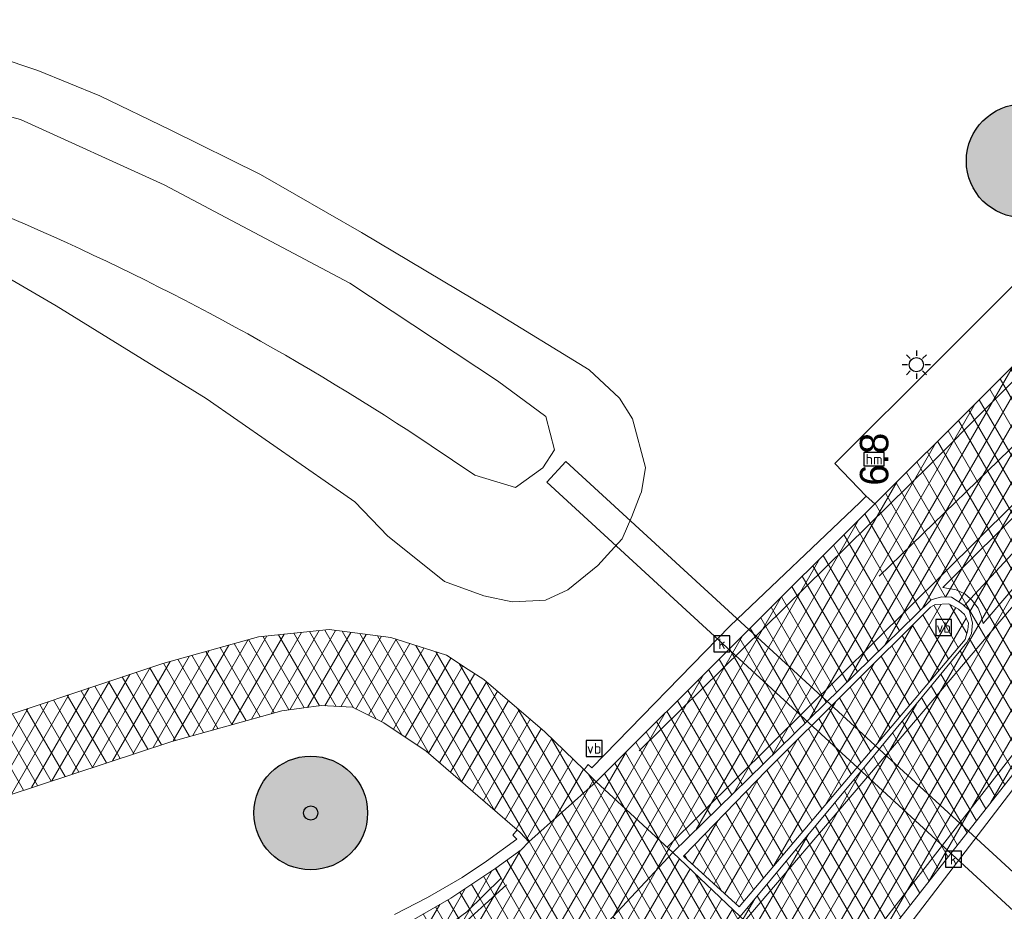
# Model space of a CAD drawing. Header units: metres. Extents: x 101608 to 104514, y 400798 to 405846.
# Tile 105 of 112: x 101736 to 101770, y 405752 to 405783. Entities that reach past the tile are written whole.
import ezdxf
from ezdxf.enums import TextEntityAlignment as Align

# ---------------------------------------------------------------- set-up
doc = ezdxf.new("R2010")
doc.units = ezdxf.units.M
for name, color, linetype, lineweight in [('B-WE-GR-BOOM-A', 63, 'Continuous', 25), ('B-WE-GR-BOOM-S', 90, 'Continuous', 25), ('B-WE-IE-MEUBILAIR_WEGMEUBILAIR-S', 7, 'Continuous', 25), ('B-WE-IE-MEUBILAIR_WEGMEUBILAIR_PAAL-S', 7, 'Continuous', 25), ('B-WE-KL-ET_LS_OV_LICHTMAST-S', 190, 'Continuous', 25), ('B-WE-KW-KUNSTWERK_DUIKER-GV', 170, 'Continuous', 18), ('B-WE-OG-WATER-GV', 130, 'Continuous', 18), ('B-WE-OG-WATER_SLOOT-GV', 120, 'Continuous', 18), ('B-WE-RI-GWA_KOLK-S', 30, 'Continuous', 25), ('B-WE-VH-GESLOTENVERHARDING_ASFALT-A-500', 12, 'Continuous', 18), ('B-WE-VH-KANTVERHARDING-G', 60, 'Continuous', 18), ('B-WE-VH-VERHARDING_ASFALT-GV', 252, 'Continuous', 18), ('B-WE-VH-VERHARDING_BEDRIJFSVLOERPLAAT-GV', 252, 'Continuous', 18), ('B-WE-VH-VERHARDING_BETON-GV', 252, 'Continuous', 18), ('B-WE-VH-VERHARDING_PUIN-GV', 252, 'Continuous', 18), ('B-WE-VW-MARKERING_PICTOGRAM-G', 7, 'Continuous', 18)]:
    doc.layers.add(name, color=color, linetype=linetype, lineweight=lineweight)
doc.layers.add('Label_Puntobject', color=255, linetype='Continuous')
doc.styles.add('NLCS-ISO', font='NLCS-ISO.ttf')
pattern_1 = [(60, (0, 0), (-0.4330127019, 0.25), []), (120, (0, 0), (-0.4330127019, -0.25), [])]

# ---------------------------------------------------------------- blocks, each defined once
blk = doc.blocks.new('SIE-WEG_VERKEERSBORD-SO')
at = {"color": 0, "linetype": 'ByBlock', "lineweight": -2}
blk.add_lwpolyline([(-1.125, -1.125), (1.125, -1.125), (1.125, 1.125), (-1.125, 1.125)], close=True, dxfattribs=at)
at = {"color": 0, "linetype": 'ByBlock', "lineweight": -2, "style": 'NLCS-ISO'}
blk.add_text('vb', height=1.5, dxfattribs=at).set_placement((0, 0), align=Align.MIDDLE_CENTER)
blk = doc.blocks.new('SKL-ET_OV_LICHTMAST-SO')
at = {"color": 0, "linetype": 'ByBlock', "lineweight": -2}
for points in [[(-1.41, 1.41), (-0.88, 0.88)], [(0, 2), (0, 1.25)], [(0.88, 0.88), (1.41, 1.41)], [(-1.25, 0), (-2, 0)], [(2, 0), (1.25, 0)], [(-1.41, -1.41), (-0.88, -0.88)], [(0, -1.25), (0, -2)], [(0.88, -0.88), (1.41, -1.41)]]:
    blk.add_lwpolyline(points, dxfattribs=at)
blk.add_circle((0, 0), 1, dxfattribs=at)
blk = doc.blocks.new('SIE-WEG_PAAL_HECTOMETERPAAL-SO')
at = {"color": 0, "linetype": 'ByBlock', "lineweight": -2}
blk.add_lwpolyline([(-1.44375, -0.94375), (1.44375, -0.94375), (1.44375, 0.94375), (-1.44375, 0.94375)], close=True, dxfattribs=at)
at = {"color": 0, "linetype": 'ByBlock', "lineweight": -2, "style": 'NLCS-ISO'}
blk.add_text('hm', height=1.5, dxfattribs=at).set_placement((0, 0), align=Align.MIDDLE_CENTER)
at = {"style": 'NLCS-ISO'}
blk.add_attdef('WAARDE', (2.13125, -1.69375), '', height=1.5, dxfattribs=at)
blk = doc.blocks.new('SRI-KOLK-SO')
at = {"color": 0, "linetype": 'ByBlock', "lineweight": -2}
blk.add_lwpolyline([(-1.125, -1.125), (1.125, -1.125), (1.125, 1.125), (-1.125, 1.125)], close=True, dxfattribs=at)
at = {"color": 0, "linetype": 'ByBlock', "lineweight": -2, "style": 'NLCS-ISO'}
blk.add_text('k', height=1.5, dxfattribs=at).set_placement((0, 0), align=Align.MIDDLE_CENTER)
blk = doc.blocks.new('SGR-BOOM_01-SO')
at = {"layer": 'B-WE-GR-BOOM-A'}
h = blk.add_hatch(color=256, dxfattribs=at)
h.dxf.hatch_style = 1
edge = h.paths.add_edge_path()
edge.add_arc((0, 0), 2, 0, 360)
at = {"color": 0, "linetype": 'ByBlock', "lineweight": -2}
for radius in [2, 0.25]:
    blk.add_circle((0, 0), radius, dxfattribs=at)

msp = doc.modelspace()

# ---------------------------------------------------------------- hatches: boundary and pattern name
at = {"layer": 'B-WE-VH-GESLOTENVERHARDING_ASFALT-A-500'}
h = msp.add_hatch(dxfattribs=at)
h.set_pattern_fill('AVH-ASFALT-SOD', color=256, scale=0.5, pattern_type=2)
h.set_pattern_definition(pattern_1)
h.paths.add_polyline_path([(101816.738, 405819.48), (101814.708, 405817.418), (101802.864, 405804.881), (101791.791, 405792.877), (101780.818, 405781.179), (101769.564, 405769.938), (101765.891, 405766.274), (101756.086, 405756.495), (101758.781, 405754.002), (101767.875, 405762.899), (101768.233, 405762.999), (101768.59, 405762.984), (101768.983, 405762.732), (101769.037, 405762.683), (101769.262, 405762.927), (101771.023, 405764.83), (101773.149, 405767.128), (101775.926, 405770.143), (101778.412, 405772.841), (101781.63, 405776.344), (101784.598, 405779.579), (101787.848, 405783.128), (101794.647, 405790.608), (101805.64, 405802.439), (101817.319, 405814.785), (101819.077, 405816.566)])
h = msp.add_hatch(dxfattribs=at)
h.set_pattern_fill('AVH-ASFALT-SOD', color=256, scale=0.5, pattern_type=2)
h.set_pattern_definition(pattern_1)
h.paths.add_polyline_path([(101819.077, 405816.566), (101817.319, 405814.785), (101805.64, 405802.439), (101794.647, 405790.608), (101787.848, 405783.128), (101784.598, 405779.579), (101781.63, 405776.344), (101778.412, 405772.841), (101775.926, 405770.143), (101773.149, 405767.128), (101771.023, 405764.83), (101769.262, 405762.927), (101769.037, 405762.683), (101769.207, 405762.527), (101769.328, 405762.082), (101769.291, 405761.698), (101769.132, 405761.39), (101765.558, 405757.057), (101761.152, 405751.755), (101764.465, 405748.731), (101772.972, 405759.586), (101776.201, 405763.707), (101786.515, 405776.154), (101797.305, 405788.043), (101808.633, 405800.128), (101819.975, 405812.152), (101821.43, 405813.636)])
h = msp.add_hatch(dxfattribs=at)
h.set_pattern_fill('AVH-ASFALT-SOD', color=256, scale=0.5, pattern_type=2)
h.set_pattern_definition(pattern_1)
h.paths.add_polyline_path([(101759.161, 405753.875), (101761.118, 405752.095), (101765.92, 405757.784), (101769.069, 405761.504), (101769.162, 405761.844), (101769.189, 405762.075), (101769.044, 405762.377), (101768.834, 405762.572), (101768.498, 405762.753), (101768.018, 405762.73), (101767.85, 405762.637), (101762.078, 405756.887)])
h = msp.add_hatch(dxfattribs=at)
h.set_pattern_fill('AVH-ASFALT-SOD', color=256, scale=0.5, pattern_type=2)
h.set_pattern_definition(pattern_1)
h.paths.add_polyline_path([(101734.204, 405755.627), (101741.143, 405757.912), (101745.016, 405758.992), (101746.407, 405759.172), (101747.502, 405759.113), (101748.606, 405758.569), (101750.101, 405757.567), (101753.305, 405754.796), (101753.424, 405754.693), (101753.711, 405754.378), (101756.086, 405756.495), (101755.655, 405756.914), (101754.276, 405758.252), (101752.135, 405760.086), (101751.583, 405760.444), (101750.813, 405760.944), (101748.851, 405761.569), (101746.681, 405761.848), (101744.204, 405761.598), (101740.826, 405760.657), (101733.294, 405758.144), (101723.943, 405754.664), (101708.522, 405748.203), (101704.953, 405747.124), (101703.207, 405746.98), (101700.766, 405747.463), (101700.473, 405747.565), (101699.716, 405745.118), (101700.037, 405744.702), (101700.142, 405744.223), (101700.03, 405743.553), (101699.694, 405742.331), (101699.609, 405742.012), (101700.315, 405741.825), (101703.06, 405741.124), (101703.213, 405741.943), (101703.505, 405742.628), (101703.837, 405743.558), (101704.197, 405744.301), (101704.645, 405744.452), (101709.637, 405745.889), (101724.621, 405752.257)])
h = msp.add_hatch(dxfattribs=at)
h.set_pattern_fill('AVH-ASFALT-SOD', color=256, scale=0.5, pattern_type=2)
h.set_pattern_definition(pattern_1)
h.paths.add_polyline_path([(101758.781, 405754.002), (101756.086, 405756.495), (101753.711, 405754.378), (101753.448, 405754.095), (101752.549, 405753.456), (101752.74, 405753.098), (101751.536, 405751.911), (101749.943, 405750.756), (101748.136, 405749.694), (101746.525, 405749.25), (101746.42, 405749.238), (101750.371, 405745.571), (101756.675, 405751.741)])
h = msp.add_hatch(dxfattribs=at)
h.set_pattern_fill('AVH-ASFALT-SOD', color=256, scale=0.5, pattern_type=2)
h.set_pattern_definition(pattern_1)
h.paths.add_polyline_path([(101761.152, 405751.755), (101758.781, 405754.002), (101756.675, 405751.741), (101759.124, 405749.468)])
h = msp.add_hatch(dxfattribs=at)
h.set_pattern_fill('AVH-ASFALT-SOD', color=256, scale=0.5, pattern_type=2)
h.set_pattern_definition(pattern_1)
h.paths.add_polyline_path([(101752.549, 405753.456), (101750.965, 405752.392), (101749.273, 405751.424), (101746.659, 405750.423), (101745.271, 405750.104), (101743.338, 405749.768), (101740.929, 405749.682), (101740.93, 405749.308), (101742.611, 405749.045), (101744.682, 405749.043), (101746.42, 405749.238), (101746.525, 405749.25), (101748.136, 405749.694), (101749.943, 405750.756), (101751.536, 405751.911), (101752.74, 405753.098)], flags=17)

# ---------------------------------------------------------------- linework, layer by layer
at = {"layer": 'B-WE-KW-KUNSTWERK_DUIKER-GV', "flags": 128}
msp.add_lwpolyline([(101775.67, 405747.447), (101776.346, 405748.183), (101755.021, 405767.769), (101754.345, 405767.033)], close=True, dxfattribs=at)
at = {"layer": 'B-WE-OG-WATER-GV'}
msp.add_lwpolyline([(101749.484, 405768.839), (101751.811, 405767.286), (101753.242, 405766.852), (101754.2, 405767.547), (101754.618, 405768.18), (101754.307, 405769.354), (101752.606, 405770.602), (101747.417, 405774.039), (101740.877, 405777.506), (101735.827, 405779.798), (101725.956, 405782.44), (101715.477, 405783.675), (101694.541, 405781.452), (101693.358, 405781.409), (101692.712, 405781.228), (101685.736, 405777.103), (101679.904, 405773.486), (101675.523, 405770.966), (101674.202, 405770.663), (101673.478, 405770.737), (101648.89, 405799.106), (101639.508, 405810.145)], dxfattribs=at)
msp.add_lwpolyline([(101735.131, 405776.484, -0.044698), (101749.484, 405768.839)], format="xyb", dxfattribs=at)
at = {"layer": 'B-WE-OG-WATER_SLOOT-GV', "flags": 128}
for points in [[(101639.508, 405810.145), (101648.89, 405799.106), (101673.478, 405770.737), (101674.202, 405770.663), (101675.523, 405770.966), (101679.904, 405773.486), (101685.736, 405777.103), (101692.712, 405781.228), (101693.358, 405781.409), (101694.541, 405781.452), (101715.477, 405783.675), (101725.956, 405782.44), (101735.827, 405779.798), (101740.877, 405777.506), (101747.417, 405774.039), (101752.606, 405770.602), (101754.307, 405769.354), (101754.618, 405768.18), (101754.2, 405767.547), (101753.242, 405766.852), (101751.811, 405767.286), (101749.484, 405768.839)], [(101734.252, 405774.882), (101737.083, 405773.248), (101742.356, 405769.984), (101746.817, 405766.887), (101747.593, 405766.349), (101748.749, 405765.141), (101748.978, 405764.958), (101750.75, 405763.539), (101752.126, 405763.032), (101753.132, 405762.828), (101753.856, 405762.86), (101754.305, 405762.88), (101755.087, 405763.243), (101756.145, 405764.109), (101756.599, 405764.608), (101756.993, 405765.042), (101757.336, 405765.832), (101757.631, 405766.593), (101757.674, 405766.703), (101757.814, 405767.557), (101757.365, 405769.271), (101756.903, 405770), (101755.834, 405770.989), (101752.356, 405773.122), (101747.818, 405775.827), (101744.268, 405777.872), (101741.089, 405779.438), (101738.609, 405780.64), (101736.435, 405781.533), (101733.528, 405782.498)]]:
    msp.add_lwpolyline(points, dxfattribs=at)
at = {"layer": 'B-WE-OG-WATER_SLOOT-GV'}
msp.add_lwpolyline([(101749.484, 405768.839, 0.044698), (101735.131, 405776.484)], format="xyb", dxfattribs=at)
at = {"layer": 'B-WE-VH-KANTVERHARDING-G', "flags": 128}
for points in [[(101780.818, 405781.179), (101769.564, 405769.938), (101765.891, 405766.274), (101756.086, 405756.495), (101758.781, 405754.002), (101767.875, 405762.899), (101768.233, 405762.999), (101768.59, 405762.984), (101768.983, 405762.732), (101769.037, 405762.683), (101769.262, 405762.927), (101771.023, 405764.83)], [(101771.023, 405764.83), (101769.262, 405762.927), (101769.037, 405762.683), (101769.207, 405762.527), (101769.328, 405762.082), (101769.291, 405761.698), (101769.132, 405761.39), (101765.558, 405757.057), (101761.152, 405751.755), (101764.465, 405748.731), (101772.972, 405759.586)], [(101734.204, 405755.627), (101741.143, 405757.912), (101745.016, 405758.992), (101746.407, 405759.172), (101747.502, 405759.113), (101748.606, 405758.569), (101750.101, 405757.567), (101753.305, 405754.796), (101753.424, 405754.693), (101753.711, 405754.378), (101756.086, 405756.495), (101755.655, 405756.914), (101754.276, 405758.252), (101752.135, 405760.086), (101751.583, 405760.444), (101750.813, 405760.944), (101748.851, 405761.569), (101746.681, 405761.848), (101744.204, 405761.598), (101740.826, 405760.657), (101733.294, 405758.144)]]:
    msp.add_lwpolyline(points, dxfattribs=at)
for points in [[(101759.161, 405753.875), (101761.118, 405752.095), (101765.92, 405757.784), (101769.069, 405761.504), (101769.162, 405761.844), (101769.189, 405762.075), (101769.044, 405762.377), (101768.834, 405762.572), (101768.498, 405762.753), (101768.018, 405762.73), (101767.85, 405762.637), (101762.078, 405756.887)], [(101758.781, 405754.002), (101756.086, 405756.495), (101753.711, 405754.378), (101753.448, 405754.095), (101752.549, 405753.456), (101752.74, 405753.098), (101751.536, 405751.911), (101749.943, 405750.756), (101748.136, 405749.694), (101746.525, 405749.25), (101746.42, 405749.238), (101750.371, 405745.571), (101756.675, 405751.741)], [(101761.152, 405751.755), (101758.781, 405754.002), (101756.675, 405751.741), (101759.124, 405749.468)], [(101752.549, 405753.456), (101750.965, 405752.392), (101749.273, 405751.424), (101746.659, 405750.423), (101745.271, 405750.104), (101743.338, 405749.768), (101740.929, 405749.682), (101740.93, 405749.308), (101742.611, 405749.045), (101744.682, 405749.043), (101746.42, 405749.238), (101746.525, 405749.25), (101748.136, 405749.694), (101749.943, 405750.756), (101751.536, 405751.911), (101752.74, 405753.098)]]:
    msp.add_lwpolyline(points, close=True, dxfattribs=at)
at = {"layer": 'B-WE-VH-VERHARDING_ASFALT-GV', "flags": 128}
for points in [[(101780.818, 405781.179), (101769.564, 405769.938), (101765.891, 405766.274), (101756.086, 405756.495), (101758.781, 405754.002), (101767.875, 405762.899), (101768.233, 405762.999), (101768.59, 405762.984), (101768.983, 405762.732), (101769.037, 405762.683), (101769.262, 405762.927), (101771.023, 405764.83)], [(101771.023, 405764.83), (101769.262, 405762.927), (101769.037, 405762.683), (101769.207, 405762.527), (101769.328, 405762.082), (101769.291, 405761.698), (101769.132, 405761.39), (101765.558, 405757.057), (101761.152, 405751.755), (101764.465, 405748.731), (101772.972, 405759.586)], [(101734.204, 405755.627), (101741.143, 405757.912), (101745.016, 405758.992), (101746.407, 405759.172), (101747.502, 405759.113), (101748.606, 405758.569), (101750.101, 405757.567), (101753.305, 405754.796), (101753.424, 405754.693), (101753.711, 405754.378), (101756.086, 405756.495), (101755.655, 405756.914), (101754.276, 405758.252), (101752.135, 405760.086), (101751.583, 405760.444), (101750.813, 405760.944), (101748.851, 405761.569), (101746.681, 405761.848), (101744.204, 405761.598), (101740.826, 405760.657), (101733.294, 405758.144)]]:
    msp.add_lwpolyline(points, dxfattribs=at)
msp.add_lwpolyline([(101761.152, 405751.755), (101758.781, 405754.002), (101756.675, 405751.741), (101759.124, 405749.468)], close=True, dxfattribs=at)
at = {"layer": 'B-WE-VH-VERHARDING_BEDRIJFSVLOERPLAAT-GV', "flags": 128}
for points in [[(101765.891, 405766.274), (101765.59, 405766.549), (101765.364, 405766.319), (101760.803, 405761.983), (101755.934, 405756.983), (101755.798, 405757.094), (101755.655, 405756.914), (101756.086, 405756.495)], [(101769.037, 405762.683), (101768.983, 405762.732), (101768.59, 405762.984), (101768.233, 405762.999), (101767.875, 405762.899), (101758.781, 405754.002), (101761.152, 405751.755), (101765.558, 405757.057), (101769.132, 405761.39), (101769.291, 405761.698), (101769.328, 405762.082), (101769.207, 405762.527)], [(101759.161, 405753.875), (101762.078, 405756.887), (101767.85, 405762.637), (101768.018, 405762.73), (101768.498, 405762.753), (101768.834, 405762.572), (101769.044, 405762.377), (101769.189, 405762.075), (101769.162, 405761.844), (101769.069, 405761.504), (101765.92, 405757.784), (101761.118, 405752.095)], [(101772.972, 405759.586), (101764.465, 405748.731), (101764.735, 405748.495), (101765.098, 405748.943), (101767.125, 405751.477), (101770.896, 405756.417), (101772.424, 405758.337), (101773.025, 405759.166)]]:
    msp.add_lwpolyline(points, close=True, dxfattribs=at)
msp.add_lwpolyline([(101749.273, 405751.424), (101750.965, 405752.392), (101752.549, 405753.456), (101753.448, 405754.095), (101753.711, 405754.378), (101753.424, 405754.693), (101753.305, 405754.796), (101753.154, 405754.612), (101753.295, 405754.474), (101752.22, 405753.693), (101751.364, 405753.123), (101750.142, 405752.416), (101748.985, 405751.816)], dxfattribs=at)
at = {"layer": 'B-WE-VH-VERHARDING_BETON-GV', "flags": 128}
for points in [[(101759.161, 405753.875), (101761.118, 405752.095), (101765.92, 405757.784), (101769.069, 405761.504), (101769.162, 405761.844), (101769.189, 405762.075), (101769.044, 405762.377), (101768.834, 405762.572), (101768.498, 405762.753), (101768.018, 405762.73), (101767.85, 405762.637), (101762.078, 405756.887)], [(101758.781, 405754.002), (101756.086, 405756.495), (101753.711, 405754.378), (101753.448, 405754.095), (101752.549, 405753.456), (101752.74, 405753.098), (101751.536, 405751.911), (101749.943, 405750.756), (101748.136, 405749.694), (101746.525, 405749.25), (101746.42, 405749.238), (101750.371, 405745.571), (101756.675, 405751.741)], [(101752.549, 405753.456), (101750.965, 405752.392), (101749.273, 405751.424), (101746.659, 405750.423), (101745.271, 405750.104), (101743.338, 405749.768), (101740.929, 405749.682), (101740.93, 405749.308), (101742.611, 405749.045), (101744.682, 405749.043), (101746.42, 405749.238), (101746.525, 405749.25), (101748.136, 405749.694), (101749.943, 405750.756), (101751.536, 405751.911), (101752.74, 405753.098)]]:
    msp.add_lwpolyline(points, close=True, dxfattribs=at)
at = {"layer": 'B-WE-VH-VERHARDING_PUIN-GV', "flags": 128}
msp.add_lwpolyline([(101815.477, 405821.05), (101813.268, 405818.806), (101801.402, 405806.246), (101790.327, 405794.239), (101779.382, 405782.571), (101768.151, 405771.354), (101764.478, 405767.69), (101765.59, 405766.549), (101765.891, 405766.274), (101769.564, 405769.938), (101780.818, 405781.179), (101791.791, 405792.877), (101802.864, 405804.881), (101814.708, 405817.418), (101816.738, 405819.48)], dxfattribs=at)
at = {"layer": 'B-WE-VW-MARKERING_PICTOGRAM-G', "flags": 128}
for points in [[(101816.894, 405819.285), (101815.236, 405817.605), (101804.077, 405805.945), (101795.926, 405797.06), (101781.781, 405781.887), (101775.9, 405775.772), (101767.836, 405767.66), (101757.598, 405757.576)], [(101758.587, 405754.185), (101771.971, 405767.445), (101783.24, 405778.925), (101794.302, 405790.887), (101805.304, 405802.783), (101816.969, 405815.125), (101818.769, 405816.949)], [(101761.313, 405751.602), (101773.673, 405766.097), (101784.04, 405778.134), (101794.994, 405790.291), (101805.983, 405802.118), (101817.657, 405814.458), (101819.373, 405816.197)], [(101821.146, 405813.988), (101820.805, 405813.647), (101808.452, 405800.571), (101800.263, 405791.831), (101786.118, 405776.278), (101782.188, 405771.734), (101774.505, 405762.29), (101765.34, 405750.481)], [(101771.776, 405769.287), (101766.044, 405763.723)], [(101752.922, 405752.863), (101751.04, 405751.149), (101750.192, 405750.505), (101747.697, 405749.338), (101745.676, 405748.752), (101743.634, 405748.621), (101741.537, 405748.903), (101739.267, 405749.395), (101736.106, 405749.785), (101733.685, 405749.894), (101733.116, 405749.874), (101729.999, 405749.583), (101728.035, 405749.181), (101726.998, 405748.898), (101724.289, 405747.836), (101722.993, 405747.106), (101721.91, 405746.4), (101719.437, 405744.572)]]:
    msp.add_lwpolyline(points, dxfattribs=at)
msp.add_lwpolyline([(101769.262, 405762.927), (101769.062, 405763.104), (101768.75, 405763.251), (101768.288, 405763.326), (101774.347, 405769.371), (101781.551, 405776.787), (101787.776, 405783.197), (101787.919, 405783.058), (101782.035, 405776.441), (101775.323, 405768.637), (101769.704, 405762.063), (101769.633, 405762.333), (101769.524, 405762.602), (101769.318, 405762.878)], close=True, dxfattribs=at)

# ---------------------------------------------------------------- block references
at = {"layer": 'B-WE-GR-BOOM-S'}
for p in [(101771.111, 405778.347), (101746.038, 405755.393)]:
    msp.add_blockref('SGR-BOOM_01-SO', p, dxfattribs=at)
at = {"layer": 'B-WE-IE-MEUBILAIR_WEGMEUBILAIR-S', "xscale": 0.25, "yscale": 0.25, "zscale": 0.25}
for p in [(101768.313, 405761.924), (101756.012, 405757.668)]:
    msp.add_blockref('SIE-WEG_VERKEERSBORD-SO', p, dxfattribs=at)
at = {"layer": 'B-WE-IE-MEUBILAIR_WEGMEUBILAIR_PAAL-S', "xscale": 0.25, "yscale": 0.25, "zscale": 0.25}
msp.add_blockref('SIE-WEG_PAAL_HECTOMETERPAAL-SO', (101765.864, 405767.846), dxfattribs=at)
at = {"layer": 'B-WE-KL-ET_LS_OV_LICHTMAST-S', "xscale": 0.25, "yscale": 0.25, "zscale": 0.25}
msp.add_blockref('SKL-ET_OV_LICHTMAST-SO', (101767.353, 405771.173), dxfattribs=at)
at = {"layer": 'B-WE-RI-GWA_KOLK-S', "xscale": 0.25, "yscale": 0.25, "zscale": 0.25}
for p in [(101760.508, 405761.351), (101768.657, 405753.766)]:
    msp.add_blockref('SRI-KOLK-SO', p, dxfattribs=at)

# ---------------------------------------------------------------- texts
at = {"layer": 'Label_Puntobject', "lineweight": 25}
msp.add_text('6.8', height=1, rotation=90, dxfattribs=at).set_placement((101765.864, 405767.846, 0.296), align=Align.MIDDLE)

doc.saveas('drawing.dxf')
